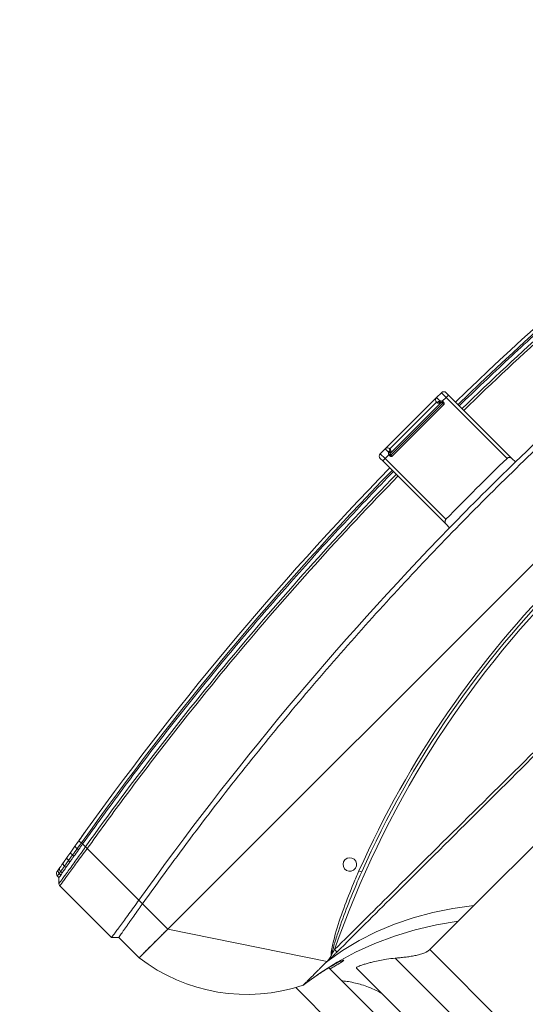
# Model space of a CAD drawing. Header units: millimetres. Extents: x 4946 to 18537, y -10559 to 785.
# Tile 54 of 74: x 7809 to 7835, y -650 to -601. Entities that reach past the tile are written whole.
import ezdxf

# ---------------------------------------------------------------- set-up
doc = ezdxf.new("R2010")
doc.units = ezdxf.units.MM
doc.layers.add('PG_WYMIARY', color=1, linetype='Continuous', lineweight=18)
doc.styles.add('BIKWYM', font='BIKROMSW.SHX', dxfattribs={"width": 0.8})
doc.dimstyles.new('BA_KR_50', dxfattribs={"dimscale": 0.5, "dimtxt": 25, "dimasz": 1.666667, "dimexe": 24, "dimexo": 0, "dimgap": 0, "dimtad": 0, "dimdec": 1, "dimrnd": 0.5, "dimzin": 9, "dimdsep": 46, "dimtxsty": 'BIKWYM', "dimblk": 'WYM-KR', "dimcen": 0, "dimdle": 20, "dimclrd": 256, "dimclre": 256, "dimclrt": 7, "dimadec": 0, "dimazin": 0, "dimtfac": 0.033333, "dimtdec": 1, "dimtmove": 0, "dimatfit": 3, "dimldrblk": 'WYM-KR', "dimfxl": 40, "dimfxlon": 1, "dimtvp": 0.8, "dimtolj": 1, "dimarcsym": 0})

# ---------------------------------------------------------------- blocks, each defined once
blk = doc.blocks.new('W_Gorny')
at = {"color": 7, "linetype": 'Continuous', "lineweight": 13}
for p, q in [((120.254, 222.224), (120.254, 212.138)), ((122.281, 213.337), (122.281, 222.224)), ((124.08, 222.224), (124.08, 214.424)), ((116.901, 214.924), (116.901, 210.404)), ((119.101, 210.962), (119.101, 214.924)), ((124.08, 214.424), (126.454, 214.424)), ((126.454, 214.424), (127.759, 214.424)), ((143.801, 214.424), (127.759, 214.424)), ((114.001, 202.624), (119.301, 210.624)), ((119.301, 210.624), (119.408, 210.624)), ((124.223, 207.917), (124.379, 207.917)), ((124.298, 208.408), (124.488, 208.333)), ((111.601, 200.924), (111.601, 202.624)), ((111.601, 202.624), (114.001, 202.624)), ((114.001, 202.624), (114.001, 200.505)), ((176.601, 202.624), (114.001, 202.624)), ((111.301, 200.624), (111.601, 200.924)), ((111.301, 196.307), (111.301, 200.624)), ((114.001, 200.505), (114.001, 200.205)), ((114.001, 200.205), (114.001, 195.89)), ((142.551, 197.316), (142.551, 197.616)), ((148.051, 197.616), (148.051, 197.316)), ((142.551, 192.024), (142.551, 197.316)), ((142.751, 197.113), (142.751, 192.024)), ((147.851, 192.024), (147.851, 197.113)), ((148.051, 197.316), (148.051, 192.024)), ((111.601, 195.924), (111.36, 196.166)), ((111.601, 195.791), (111.601, 195.924)), ((111.782, 195.892), (111.782, 195.762)), ((111.782, 195.762), (111.932, 195.737)), ((111.932, 195.737), (111.932, 195.865)), ((112.315, 195.797), (112.315, 195.675)), ((112.315, 195.675), (112.723, 195.609)), ((112.723, 195.609), (112.723, 195.725)), ((113.116, 195.656), (113.116, 195.546)), ((114.001, 195.889), (114.001, 195.89)), ((114.001, 195.746), (114.001, 195.505)), ((112.795, 195.412), (112.42, 195.478)), ((112.723, 195.609), (113.116, 195.546)), ((113.585, 195.276), (113.156, 195.349)), ((113.584, 195.473), (113.584, 195.576)), ((114.001, 195.505), (114.001, 195.408)), ((143.051, 192.107), (143.051, 192.124)), ((143.151, 192.124), (143.051, 192.124)), ((143.151, 192.224), (147.451, 192.224)), ((143.151, 192.124), (143.151, 192.224)), ((143.151, 192.107), (143.151, 192.124)), ((147.451, 192.124), (143.151, 192.124)), ((147.451, 192.124), (147.451, 192.224)), ((147.451, 192.107), (147.451, 192.124)), ((147.451, 192.124), (147.551, 192.124)), ((147.551, 192.124), (147.551, 192.107)), ((142.751, 192.024), (142.551, 192.024)), ((142.551, 191.824), (142.551, 192.024)), ((142.751, 192.024), (143.069, 192.024)), ((142.751, 192.024), (142.751, 191.624)), ((143.151, 191.624), (142.751, 191.624)), ((143.151, 192.107), (143.051, 192.107)), ((143.151, 192.053), (143.151, 192.044)), ((147.436, 192.024), (143.151, 192.024)), ((143.151, 191.624), (143.151, 191.904)), ((143.218, 191.885), (143.151, 191.904)), ((147.451, 191.624), (143.151, 191.624)), ((143.2, 192.022), (143.201, 192.021)), ((143.351, 191.824), (147.251, 191.824)), ((144.53, 192.019), (144.53, 192.024)), ((144.551, 192.019), (144.551, 192.024)), ((144.919, 192.019), (144.919, 192.024)), ((145.326, 192.019), (145.326, 192.024)), ((145.326, 192.019), (145.342, 192.019)), ((145.342, 192.019), (145.342, 192.024)), ((145.343, 192.019), (145.389, 192.019)), ((146.051, 192.019), (146.051, 192.024)), ((146.073, 192.019), (146.073, 192.024)), ((147.401, 192.021), (147.403, 192.022)), ((147.451, 192.107), (147.551, 192.107)), ((147.451, 192.044), (147.451, 192.053)), ((147.451, 191.904), (147.451, 191.624)), ((147.851, 191.624), (147.451, 191.624)), ((147.533, 192.024), (147.851, 192.024)), ((148.051, 192.024), (147.851, 192.024)), ((147.851, 191.624), (147.851, 192.024)), ((148.051, 192.024), (148.051, 191.824))]:
    blk.add_line(p, q, dxfattribs=at)
at = {"color": 7, "linetype": 'Continuous', "lineweight": 13, "flags": 128}
for points in [[(126.454, 214.424), (125.388, 213.67), (124.294, 212.992), (123.174, 212.393), (122.031, 211.874), (120.869, 211.436), (119.691, 211.081), (118.501, 210.81), (117.301, 210.624)], [(127.759, 214.424), (126.774, 213.674), (125.763, 212.999), (124.728, 212.401), (123.672, 211.882), (122.599, 211.444), (121.51, 211.088), (120.41, 210.814), (119.301, 210.624)], [(120.105, 210.649), (120.105, 210.64), (120.105, 210.626), (120.105, 210.606), (120.105, 210.582), (120.106, 210.553), (120.106, 210.521), (120.106, 210.486), (120.106, 210.451)], [(112.795, 195.412), (112.76, 195.432), (112.734, 195.476), (112.721, 195.538), (112.723, 195.609)], [(113.156, 195.349), (113.132, 195.368), (113.116, 195.411), (113.111, 195.474), (113.116, 195.546)], [(113.968, 195.211), (113.969, 195.215), (113.971, 195.226), (113.974, 195.244), (113.978, 195.269), (113.983, 195.299), (113.989, 195.333), (113.995, 195.37), (114.001, 195.408)], [(143.069, 192.024), (143.081, 192.03), (143.092, 192.035), (143.103, 192.04), (143.114, 192.045), (143.124, 192.049), (143.132, 192.053), (143.14, 192.057), (143.147, 192.06)], [(143.218, 191.885), (143.226, 191.905), (143.233, 191.926), (143.236, 191.947), (143.238, 191.967), (143.236, 191.984), (143.233, 191.997), (143.226, 192.007), (143.218, 192.013)], [(147.385, 192.013), (147.376, 192.007), (147.37, 191.997), (147.366, 191.984), (147.365, 191.967), (147.366, 191.947), (147.37, 191.926), (147.376, 191.905), (147.385, 191.885)], [(147.456, 192.06), (147.463, 192.057), (147.47, 192.053), (147.479, 192.049), (147.489, 192.045), (147.499, 192.04), (147.51, 192.035), (147.522, 192.03), (147.533, 192.024)]]:
    blk.add_lwpolyline(points, dxfattribs=at)
at = {"color": 7, "linetype": 'Continuous', "lineweight": 13}
for centre, radius, start, end in [((121.951, 201.281), 10.437, 116.45797, 172.60227), ((145.301, 262.47), 57.8, 244.15669, 295.84331), ((124.301, 207.524), 0.4, 101.25471, 78.74529), ((125.081, 207.964), 0.699, 148.09138, 162.10431), ((145.301, 262.502), 58.2, 248.97043, 291.02957), ((145.301, 262.47), 58, 248.97043, 291.02957), ((145.301, 386.596), 189.5, 269.22898, 270.77102), ((111.801, 195.791), 0.2, 180, 259.77952), ((111.971, 195.75), 0.19, 176.56708, 257.92522), ((112.113, 195.717), 0.182, 173.74401, 256.03082), ((112.48, 195.637), 0.17, 166.98121, 249.49454), ((113.878, 195.376), 0.31, 161.78778, 198.9242), ((145.301, 381.596), 189, 260.45722, 269.1663), ((145.301, 381.596), 188.8, 260.45722, 269.16542), ((145.301, 381.596), 188.8, 270.83458, 279.54278), ((145.301, 381.596), 189, 270.8337, 279.54278), ((143.151, 192.124), 0.1, 90, 180), ((147.451, 192.124), 0.1, 0, 90), ((142.751, 191.824), 0.2, 180, 270), ((143.251, 192.107), 0.2, 180, 204.4698), ((143.143, 192.043), 0.00885, 7.29344, 68.29755), ((143.142, 192.052), 0.00895, 4.60329, 60.3346), ((142.974, 192.049), 0.229, 320.73603, 352.88674), ((143.151, 191.824), 0.2, 270, 0.00087), ((143.171, 192.009), 0.015, 29.03033, 87.66225), ((143.19, 192.004), 0.02, 58.98391, 90), ((147.451, 191.824), 0.2, 179.99913, 270), ((147.629, 192.049), 0.229, 187.11326, 219.26397), ((147.413, 192.004), 0.02, 90, 121.01609), ((147.432, 192.009), 0.015, 92.33775, 150.96967), ((147.46, 192.052), 0.00895, 119.6654, 175.39671), ((147.46, 192.043), 0.00885, 111.70245, 172.70656), ((147.351, 192.107), 0.2, 335.5302, 0), ((147.851, 191.824), 0.2, 270, 0)]:
    blk.add_arc(centre, radius, start, end, dxfattribs=at)
for points, knots in [([(120.254, 214.27), (120.218, 214.144), (120.136, 213.86), (119.97, 213.453), (119.78, 213.063), (119.577, 212.706), (119.365, 212.389), (119.202, 212.167), (119.115, 212.064), (119.101, 212.048)], [0, 0, 0, 0, 0.156474, 0.351114, 0.522284, 0.671778, 0.839931, 0.975214, 1, 1, 1, 1]), ([(124.08, 214.424), (124.027, 214.424), (123.967, 214.416), (123.884, 214.394), (123.867, 214.389), (123.832, 214.378), (123.814, 214.372), (123.759, 214.353), (123.722, 214.338), (123.647, 214.305), (123.608, 214.286), (123.53, 214.247), (123.49, 214.225), (123.37, 214.157), (123.29, 214.108), (123.17, 214.028), (123.129, 214.001), (123.049, 213.944), (123.009, 213.915), (122.889, 213.828), (122.811, 213.768), (122.656, 213.647), (122.58, 213.586), (122.466, 213.493), (122.429, 213.461), (122.354, 213.399), (122.317, 213.368), (122.281, 213.337)], [0, 0, 0, 0, 0.125, 0.125, 0.15625, 0.15625, 0.1875, 0.1875, 0.25, 0.25, 0.3125, 0.3125, 0.375, 0.375, 0.5, 0.5, 0.5625, 0.5625, 0.625, 0.625, 0.75, 0.75, 0.875, 0.875, 0.9375, 0.9375, 1, 1, 1, 1]), ([(122.281, 213.337), (122.148, 213.229), (121.913, 213.038), (121.546, 212.785), (121.245, 212.593), (120.988, 212.441), (120.777, 212.325), (120.589, 212.228), (120.44, 212.161), (120.335, 212.122), (120.276, 212.113), (120.252, 212.12), (120.256, 212.135), (120.257, 212.138)], [0, 0, 0, 0, 0.1626599, 0.2878428, 0.4128755, 0.500543, 0.5881442, 0.676435, 0.7646341, 0.8406696, 0.9166676, 0.9835114, 1, 1, 1, 1]), ([(119.986, 211.229), (119.957, 211.216), (119.898, 211.19), (119.742, 211.136), (119.537, 211.074), (119.286, 211.006), (118.993, 210.934), (118.67, 210.862), (118.321, 210.791), (117.972, 210.728), (117.627, 210.671), (117.413, 210.64), (117.304, 210.625)], [0, 0, 0, 0, 0.090827, 0.190696, 0.289998, 0.392058, 0.493915, 0.598701, 0.701432, 0.807226, 0.902357, 1, 1, 1, 1]), ([(119.101, 211.062), (119.192, 211.087), (119.383, 211.14), (119.621, 211.203), (119.811, 211.247), (119.922, 211.271), (119.947, 211.272), (119.948, 211.272)], [0, 0, 0, 0, 0.23565, 0.496417, 0.738597, 0.988341, 1, 1, 1, 1]), ([(119.948, 211.272), (119.983, 211.276), (120.046, 211.283), (120.046, 211.264), (120.025, 211.245), (119.988, 211.23), (119.986, 211.229)], [0, 0, 0, 0, 0.367171, 0.6693, 0.980364, 1, 1, 1, 1]), ([(117.387, 210.624), (117.406, 210.624), (117.456, 210.624), (117.521, 210.624), (117.562, 210.624)], [0.1863836, 0.1863836, 0.1863836, 0.1863836, 0.25, 0.3286954, 0.3286954, 0.3286954, 0.3286954]), ([(117.723, 210.624), (117.774, 210.624), (117.883, 210.624), (118.008, 210.624), (118.073, 210.624)], [0.4211761, 0.4211761, 0.4211761, 0.4211761, 0.5, 0.5788239, 0.5788239, 0.5788239, 0.5788239]), ([(118.314, 210.624), (118.386, 210.624), (118.52, 210.624), (118.66, 210.624), (118.724, 210.624)], [0.6713046, 0.6713046, 0.6713046, 0.6713046, 0.75, 0.8136164, 0.8136164, 0.8136164, 0.8136164]), ([(119.408, 210.624), (119.432, 210.627), (119.458, 210.629), (119.512, 210.633), (119.539, 210.635), (119.596, 210.638), (119.625, 210.639), (119.684, 210.641), (119.714, 210.642), (119.803, 210.645), (119.863, 210.646), (119.984, 210.648), (120.044, 210.649), (120.105, 210.649)], [0, 0, 0, 0, 0.125, 0.125, 0.25, 0.25, 0.375, 0.375, 0.5, 0.5, 0.75, 0.75, 1, 1, 1, 1]), ([(119.721, 210.554), (119.633, 210.585), (119.53, 210.621), (119.422, 210.624), (119.408, 210.624)], [0, 0, 0, 0, 0.862276, 1, 1, 1, 1]), ([(124.416, 208.179), (124.168, 208.276), (123.424, 208.568), (122.202, 209.098), (121.004, 209.691), (120.211, 210.17), (119.846, 210.408), (119.741, 210.531), (119.721, 210.554)], [0, 0, 0, 0, 0.1510263, 0.4536833, 0.7561941, 0.9072997, 0.98295, 1, 1, 1, 1]), ([(119.821, 210.511), (119.82, 210.511), (119.818, 210.512), (119.802, 210.519), (119.769, 210.533), (119.738, 210.546), (119.721, 210.554)], [0, 0, 0, 0, 0.009446, 0.064272, 0.483962, 1, 1, 1, 1]), ([(119.821, 210.511), (119.928, 210.443), (120.26, 210.235), (121.08, 209.812), (122.276, 209.239), (123.436, 208.746), (124.114, 208.48), (124.298, 208.408)], [0, 0, 0, 0, 0.0769784, 0.2371484, 0.5588576, 0.8806243, 1, 1, 1, 1]), ([(120.105, 210.649), (121.673, 210.651), (127.795, 210.66), (135.694, 210.686), (142.024, 210.682), (143.801, 210.681)], [0, 0, 0, 0, 0.198524, 0.775011, 1, 1, 1, 1]), ([(143.801, 210.541), (142.025, 210.535), (135.694, 210.516), (127.796, 210.464), (121.674, 210.453), (120.106, 210.451)], [0, 0, 0, 0, 0.224954, 0.801465, 1, 1, 1, 1]), ([(114.001, 202.624), (113.986, 202.624), (113.954, 202.624), (113.907, 202.624), (113.86, 202.624), (113.813, 202.624), (113.766, 202.624), (113.719, 202.624), (113.673, 202.624), (113.626, 202.624), (113.58, 202.624), (113.471, 202.624), (113.303, 202.624), (113.081, 202.624), (112.868, 202.624), (112.599, 202.624), (112.293, 202.624), (112.043, 202.624), (111.881, 202.624), (111.78, 202.624), (111.701, 202.624), (111.655, 202.624), (111.63, 202.624), (111.617, 202.624), (111.608, 202.624), (111.602, 202.624), (111.602, 202.624), (111.601, 202.624)], [0, 0, 0, 0, 0.012521, 0.025026, 0.03752, 0.050008, 0.062494, 0.074984, 0.087481, 0.099992, 0.112521, 0.125072, 0.187649, 0.250099, 0.312511, 0.375131, 0.500003, 0.624875, 0.68748, 0.749907, 0.812342, 0.874933, 0.900008, 0.925013, 0.949988, 0.97497, 1, 1, 1, 1]), ([(111.601, 200.924), (111.601, 200.924), (111.605, 200.924), (111.621, 200.921), (111.632, 200.919), (111.678, 200.911), (111.722, 200.903), (111.782, 200.892)], [0, 0, 0, 0, 0.25, 0.25, 0.5, 0.5, 1, 1, 1, 1]), ([(111.932, 200.865), (111.958, 200.86), (111.986, 200.855), (112.045, 200.845), (112.076, 200.839), (112.172, 200.822), (112.241, 200.81), (112.315, 200.797)], [0, 0, 0, 0, 0.25, 0.25, 0.5, 0.5, 1, 1, 1, 1]), ([(111.301, 200.624), (111.326, 200.624), (111.46, 200.607), (111.812, 200.553), (112.149, 200.499), (112.556, 200.434), (113.006, 200.362), (113.497, 200.284), (113.831, 200.232), (114.001, 200.205)], [0, 0, 0, 0, 0.25, 0.375, 0.5, 0.625, 0.75, 0.875, 1, 1, 1, 1]), ([(112.315, 200.797), (112.377, 200.785), (112.442, 200.774), (112.578, 200.75), (112.649, 200.737), (112.723, 200.725)], [0, 0, 0, 0, 0.5, 0.5, 1, 1, 1, 1]), ([(114.001, 200.505), (113.931, 200.517), (113.861, 200.529), (113.722, 200.553), (113.653, 200.564), (113.584, 200.576)], [0, 0, 0, 0, 0.5, 0.5, 1, 1, 1, 1]), ([(114.001, 200.505), (115.66, 200.24), (118.977, 199.709), (123.974, 199.082), (128.981, 198.579), (133.997, 198.212), (139.019, 197.978), (144.045, 197.878), (148.931, 197.91), (153.676, 198.063), (158.278, 198.323), (162.874, 198.695), (167.462, 199.182), (172.041, 199.773), (175.081, 200.261), (176.601, 200.505)], [0, 0, 0, 0, 0.080142, 0.160209, 0.240216, 0.320178, 0.400109, 0.480022, 0.559931, 0.633191, 0.70647, 0.77978, 0.853131, 0.926534, 1, 1, 1, 1]), ([(142.551, 197.316), (142.551, 197.293), (142.555, 197.271), (142.57, 197.227), (142.582, 197.206), (142.607, 197.176), (142.616, 197.167), (142.637, 197.15), (142.649, 197.142), (142.675, 197.129), (142.689, 197.123), (142.719, 197.115), (142.735, 197.113), (142.751, 197.113)], [0, 0, 0, 0, 0.25, 0.25, 0.5, 0.5, 0.625, 0.625, 0.75, 0.75, 0.875, 0.875, 1, 1, 1, 1]), ([(147.851, 197.113), (147.868, 197.113), (147.883, 197.115), (147.914, 197.123), (147.928, 197.128), (147.954, 197.142), (147.966, 197.15), (147.987, 197.167), (147.996, 197.176), (148.021, 197.205), (148.032, 197.226), (148.048, 197.271), (148.051, 197.293), (148.051, 197.316)], [0, 0, 0, 0, 0.125, 0.125, 0.25, 0.25, 0.375, 0.375, 0.5, 0.5, 0.75, 0.75, 1, 1, 1, 1]), ([(111.301, 196.307), (111.301, 196.307), (111.301, 196.307), (111.355, 196.297), (111.471, 196.276), (111.672, 196.242), (111.917, 196.201), (112.206, 196.154), (112.534, 196.103), (112.971, 196.037), (113.464, 195.965), (113.822, 195.914), (114.001, 195.889)], [0, 0, 0, 0, 0.000001, 0.096623, 0.193262, 0.312002, 0.430754, 0.502751, 0.620722, 0.738672, 0.869357, 1, 1, 1, 1]), ([(111.36, 196.166), (111.355, 196.171), (111.335, 196.193), (111.308, 196.24), (111.304, 196.285), (111.301, 196.307)], [0, 0, 0, 0, 0.141092, 0.570547, 1, 1, 1, 1]), ([(114.001, 195.747), (113.962, 195.753), (113.764, 195.785), (113.41, 195.843), (112.959, 195.918), (112.543, 195.987), (112.221, 196.039), (111.939, 196.085), (111.702, 196.121), (111.512, 196.149), (111.404, 196.164), (111.36, 196.166), (111.36, 196.166), (111.36, 196.166)], [0, 0, 0, 0, 0.028999, 0.147117, 0.265258, 0.383331, 0.501422, 0.573421, 0.691821, 0.810211, 0.90511, 0.999999, 1, 1, 1, 1]), ([(111.601, 195.924), (111.611, 195.923), (111.629, 195.919), (111.735, 195.9), (111.782, 195.892)], [0, 0, 0, 0, 0.560607, 1, 1, 1, 1]), ([(111.601, 195.791), (111.601, 195.791), (111.601, 195.791), (111.62, 195.788), (111.689, 195.777), (111.757, 195.766), (111.782, 195.762)], [0, 0, 0, 0, 0.000006, 0.384237, 0.777683, 1, 1, 1, 1]), ([(111.932, 195.865), (111.957, 195.86), (112.068, 195.84), (112.2, 195.817), (112.313, 195.797), (112.315, 195.797)], [0.3353324, 0.3353324, 0.3353324, 0.3353324, 0.375, 0.5, 0.5014146, 0.5014146, 0.5014146, 0.5014146]), ([(112.723, 195.725), (112.794, 195.712), (112.921, 195.69), (113.056, 195.667), (113.116, 195.656)], [0, 0, 0, 0, 0.559636, 1, 1, 1, 1]), ([(114.001, 195.747), (113.999, 195.763), (113.995, 195.796), (113.998, 195.847), (114, 195.878), (114.001, 195.889)], [0, 0, 0, 0, 0.398357, 0.795065, 1, 1, 1, 1]), ([(114.001, 195.89), (115.181, 195.692), (116.361, 195.505), (118.726, 195.154), (119.91, 194.989), (123.466, 194.53), (125.844, 194.268), (132.989, 193.62), (137.769, 193.368), (142.551, 193.299)], [0, 0, 0, 0, 0.125, 0.125, 0.25, 0.25, 0.5, 0.5, 1, 1, 1, 1]), ([(142.551, 193.157), (137.769, 193.227), (132.989, 193.478), (125.844, 194.126), (123.467, 194.387), (118.725, 194.999), (116.36, 195.35), (114.001, 195.746)], [0, 0, 0, 0, 0.5, 0.5, 0.75, 0.75, 1, 1, 1, 1]), ([(148.051, 193.299), (152.834, 193.368), (157.614, 193.62), (164.759, 194.268), (167.136, 194.53), (170.693, 194.989), (171.877, 195.154), (174.241, 195.505), (175.422, 195.692), (176.601, 195.89)], [0, 0, 0, 0, 0.5, 0.5, 0.75, 0.75, 0.875, 0.875, 1, 1, 1, 1]), ([(176.601, 195.746), (176.307, 195.696), (176.012, 195.648), (175.422, 195.551), (174.536, 195.409), (173.65, 195.273), (171.877, 195.01), (170.693, 194.846), (167.136, 194.387), (164.759, 194.126), (157.613, 193.478), (152.834, 193.227), (148.051, 193.157)], [0, 0, 0, 0, 0.03125, 0.03125, 0.0625, 0.125, 0.125, 0.25, 0.25, 0.5, 0.5, 1, 1, 1, 1]), ([(111.931, 195.565), (111.904, 195.57), (111.88, 195.574), (111.838, 195.582), (111.821, 195.585), (111.78, 195.592), (111.766, 195.595), (111.766, 195.595)], [0, 0, 0, 0, 0.25, 0.25, 0.5, 0.5, 1, 1, 1, 1]), ([(112.42, 195.478), (112.355, 195.489), (112.223, 195.513), (112.121, 195.531), (112.069, 195.54)], [0, 0, 0, 0, 0.495637, 1, 1, 1, 1]), ([(113.584, 195.576), (113.661, 195.563), (113.8, 195.539), (113.94, 195.516), (114.001, 195.505)], [0, 0, 0, 0, 0.558376, 1, 1, 1, 1]), ([(113.584, 195.473), (113.723, 195.449), (113.861, 195.426), (114.001, 195.408), (114.001, 195.408)], [0, 0, 0, 0, 0.999986, 1, 1, 1, 1]), ([(113.948, 195.214), (113.924, 195.218), (113.839, 195.233), (113.775, 195.244), (113.764, 195.245), (113.76, 195.246)], [0, 0, 0, 0, 0.190215, 0.679387, 1, 1, 1, 1]), ([(114.555, 195.113), (114.466, 195.128), (114.289, 195.157), (114.082, 195.192), (113.998, 195.206), (113.971, 195.211)], [0, 0, 0, 0, 0.403166, 0.80605, 1, 1, 1, 1]), ([(114.001, 195.505), (115.326, 195.291), (117.973, 194.864), (121.959, 194.329), (125.952, 193.874), (130.016, 193.5), (134.148, 193.211), (138.348, 193.004), (141.15, 192.945), (142.551, 192.916)], [0, 0, 0, 0, 0.140247, 0.280386, 0.420433, 0.560405, 0.706978, 0.853504, 1, 1, 1, 1]), ([(148.051, 192.916), (149.389, 192.943), (152.063, 192.999), (156.073, 193.19), (160.078, 193.46), (164.143, 193.822), (168.264, 194.281), (172.44, 194.834), (175.214, 195.282), (176.601, 195.505)], [0, 0, 0, 0, 0.139837, 0.2797, 0.419605, 0.559567, 0.706273, 0.853078, 1, 1, 1, 1]), ([(143.151, 191.904), (143.132, 191.919), (143.116, 191.937), (143.088, 191.978), (143.077, 192.001), (143.069, 192.024)], [0, 0, 0, 0, 0.5, 0.5, 1, 1, 1, 1]), ([(143.146, 192.051), (143.145, 192.047), (143.146, 192.041), (143.15, 192.03), (143.154, 192.025), (143.163, 192.018), (143.168, 192.017), (143.177, 192.016), (143.181, 192.016), (143.184, 192.017)], [0, 0, 0, 0, 0.25, 0.25, 0.5, 0.5, 0.75, 0.75, 1, 1, 1, 1]), ([(143.151, 192.107), (143.151, 192.107), (143.151, 192.089), (143.151, 192.071), (143.151, 192.053)], [0, 0, 0, 0, 0.010063, 1, 1, 1, 1]), ([(143.171, 192.024), (143.17, 192.024), (143.167, 192.025), (143.162, 192.027), (143.158, 192.029), (143.156, 192.032), (143.154, 192.034), (143.153, 192.037), (143.152, 192.039), (143.151, 192.042), (143.151, 192.043), (143.151, 192.044)], [0, 0, 0, 0, 0.284033, 0.478228, 0.589269, 0.642725, 0.718959, 0.769428, 0.850788, 0.889603, 1, 1, 1, 1]), ([(143.171, 192.024), (143.177, 192.024), (143.187, 192.024), (143.189, 192.024), (143.19, 192.024)], [0, 0, 0, 0, 0.605387, 1, 1, 1, 1]), ([(143.2, 192.022), (143.199, 192.021), (143.199, 192.02), (143.189, 192.018), (143.184, 192.017)], [0, 0, 0, 0, 0.406789, 1, 1, 1, 1]), ([(143.218, 192.013), (143.23, 192.008), (143.261, 191.995), (143.306, 191.957), (143.329, 191.919), (143.344, 191.88), (143.35, 191.855), (143.351, 191.838), (143.351, 191.831), (143.351, 191.828), (143.351, 191.826), (143.351, 191.825), (143.351, 191.825), (143.351, 191.825), (143.351, 191.824), (143.351, 191.824), (143.351, 191.824)], [0, 0, 0, 0, 0.101646, 0.264384, 0.491837, 0.527473, 0.731563, 0.825903, 0.850058, 0.922941, 0.940944, 0.965042, 0.971052, 0.981332, 0.983905, 1, 1, 1, 1]), ([(143.351, 191.824), (143.351, 191.824), (143.351, 191.824), (143.351, 191.824), (143.351, 191.824), (143.351, 191.824), (143.351, 191.824), (143.351, 191.824), (143.351, 191.824), (143.351, 191.825), (143.351, 191.825), (143.35, 191.826), (143.347, 191.828), (143.342, 191.832), (143.33, 191.841), (143.307, 191.856), (143.261, 191.875), (143.23, 191.882), (143.218, 191.885)], [0, 0, 0, 0, 0.015245, 0.043072, 0.055984, 0.056099, 0.073111, 0.082762, 0.108485, 0.142985, 0.181077, 0.242433, 0.329971, 0.466232, 0.490139, 0.737074, 0.900703, 1, 1, 1, 1]), ([(147.251, 191.824), (147.251, 191.824), (147.251, 191.824), (147.251, 191.825), (147.251, 191.825), (147.251, 191.825), (147.251, 191.826), (147.251, 191.828), (147.251, 191.831), (147.252, 191.838), (147.253, 191.855), (147.261, 191.893), (147.288, 191.946), (147.331, 191.987), (147.367, 192.007), (147.383, 192.012), (147.385, 192.013)], [0, 0, 0, 0, 0.016096, 0.018668, 0.028948, 0.034959, 0.059057, 0.07706, 0.149944, 0.1741, 0.26844, 0.472533, 0.673215, 0.868498, 0.984749, 1, 1, 1, 1]), ([(147.311, 191.862), (147.304, 191.859), (147.283, 191.848), (147.264, 191.835), (147.255, 191.828), (147.253, 191.826), (147.252, 191.825), (147.252, 191.825), (147.251, 191.824), (147.251, 191.824), (147.251, 191.824), (147.251, 191.824), (147.251, 191.824), (147.251, 191.824), (147.251, 191.824), (147.251, 191.824), (147.251, 191.824)], [0, 0, 0, 0, 0.115828, 0.387717, 0.566663, 0.681623, 0.7622, 0.812223, 0.857531, 0.891312, 0.903987, 0.926328, 0.926479, 0.943435, 0.979979, 1, 1, 1, 1]), ([(147.385, 191.885), (147.383, 191.884), (147.367, 191.881), (147.34, 191.874), (147.32, 191.866), (147.311, 191.862)], [0, 0, 0, 0, 0.061636, 0.538328, 1, 1, 1, 1]), ([(147.451, 191.904), (147.451, 191.904), (147.429, 191.895), (147.407, 191.89), (147.385, 191.885)], [0, 0, 0, 0, 0.007287, 1, 1, 1, 1]), ([(147.419, 192.017), (147.413, 192.018), (147.404, 192.02), (147.403, 192.021), (147.403, 192.022)], [0, 0, 0, 0, 0.593211, 1, 1, 1, 1]), ([(147.413, 192.024), (147.414, 192.024), (147.416, 192.024), (147.426, 192.024), (147.431, 192.024)], [0, 0, 0, 0, 0.394613, 1, 1, 1, 1]), ([(147.419, 192.017), (147.422, 192.016), (147.426, 192.016), (147.435, 192.017), (147.44, 192.018), (147.449, 192.025), (147.453, 192.03), (147.457, 192.041), (147.457, 192.047), (147.457, 192.051)], [0, 0, 0, 0, 0.25, 0.25, 0.5, 0.5, 0.75, 0.75, 1, 1, 1, 1]), ([(147.451, 192.044), (147.451, 192.043), (147.451, 192.041), (147.45, 192.037), (147.449, 192.035), (147.448, 192.033), (147.446, 192.03), (147.442, 192.027), (147.438, 192.025), (147.434, 192.024), (147.432, 192.024), (147.431, 192.024)], [0, 0, 0, 0, 0.137248, 0.214286, 0.255192, 0.334052, 0.365888, 0.490941, 0.649207, 0.858819, 1, 1, 1, 1]), ([(147.451, 192.053), (147.451, 192.071), (147.451, 192.089), (147.451, 192.107), (147.451, 192.107)], [0, 0, 0, 0, 0.989937, 1, 1, 1, 1]), ([(147.533, 192.024), (147.525, 192.001), (147.515, 191.978), (147.487, 191.937), (147.471, 191.919), (147.451, 191.904)], [0, 0, 0, 0, 0.5, 0.5, 1, 1, 1, 1])]:
    blk.add_open_spline(points, degree=3, knots=knots, dxfattribs=at)
for points in [[(117.301, 210.624), (117.301, 210.624), (117.33, 210.624), (117.387, 210.624)], [(117.562, 210.624), (117.61, 210.624), (117.664, 210.624), (117.723, 210.624)], [(118.073, 210.624), (118.149, 210.624), (118.23, 210.624), (118.314, 210.624)], [(118.724, 210.624), (118.911, 210.624), (119.106, 210.624), (119.301, 210.624)], [(120.106, 210.451), (120.011, 210.471), (119.915, 210.491), (119.821, 210.511)], [(111.782, 200.892), (111.825, 200.884), (111.875, 200.875), (111.932, 200.865)], [(112.723, 200.725), (112.848, 200.703), (112.979, 200.68), (113.116, 200.656)], [(113.116, 200.656), (113.269, 200.63), (113.425, 200.603), (113.584, 200.576)], [(114.001, 200.205), (123.455, 198.618), (132.999, 197.755), (142.551, 197.616)], [(148.051, 197.616), (157.604, 197.755), (167.148, 198.618), (176.601, 200.205)], [(142.551, 197.616), (144.385, 197.589), (146.218, 197.589), (148.051, 197.616)], [(111.301, 196.307), (111.301, 196.307), (111.301, 196.307), (111.301, 196.307)], [(111.36, 196.166), (111.36, 196.166), (111.36, 196.166), (111.36, 196.166)], [(111.782, 195.892), (111.825, 195.884), (111.875, 195.875), (111.932, 195.865)], [(111.932, 195.737), (112.038, 195.72), (112.166, 195.699), (112.315, 195.675)], [(112.723, 195.725), (112.575, 195.751), (112.439, 195.775), (112.315, 195.797)], [(113.584, 195.576), (113.425, 195.603), (113.269, 195.63), (113.116, 195.656)], [(114.001, 195.746), (114.001, 195.746), (114.001, 195.747), (114.001, 195.747)], [(112.069, 195.54), (112.017, 195.55), (111.971, 195.558), (111.931, 195.565)], [(113.156, 195.349), (113.03, 195.371), (112.91, 195.392), (112.795, 195.412)], [(113.116, 195.546), (113.268, 195.522), (113.424, 195.498), (113.584, 195.473)], [(113.968, 195.211), (113.84, 195.233), (113.712, 195.254), (113.585, 195.276)], [(143.146, 192.051), (143.146, 192.054), (143.147, 192.057), (143.147, 192.06)], [(143.147, 192.06), (143.15, 192.077), (143.151, 192.092), (143.151, 192.107)], [(143.218, 192.013), (143.213, 192.015), (143.207, 192.017), (143.201, 192.021)], [(147.385, 192.013), (147.39, 192.015), (147.395, 192.017), (147.401, 192.021)], [(147.456, 192.06), (147.453, 192.077), (147.451, 192.092), (147.451, 192.107)], [(147.456, 192.06), (147.456, 192.057), (147.457, 192.054), (147.457, 192.051)]]:
    blk.add_open_spline(points, degree=3, dxfattribs=at)
blk = doc.blocks.new('WYM-KR')
at = {"color": 7, "linetype": 'ByBlock'}
blk.add_line((6.24, 6.24), (-6.24, -6.24), dxfattribs=at)
at = {"linetype": 'ByBlock'}
blk.add_line((11.52, 0), (-11.52, 0), dxfattribs=at)
blk = doc.blocks.new('*D331')
at = {"layer": 'Defpoints', "color": 0, "transparency": 16777216}
for p in [(7885.048, -97.305), (7792.142, -657.305), (7885.048, -657.305)]:
    blk.add_point(p, dxfattribs=at)
at = {"layer": 'PG_WYMIARY', "lineweight": -2, "transparency": 16777216}
for p, q in [((7812.142, -97.305), (7780.142, -97.305)), ((7792.142, -98.138), (7792.142, -656.472)), ((7812.142, -657.305), (7780.142, -657.305))]:
    blk.add_line(p, q, dxfattribs=at)
at = {"layer": 'PG_WYMIARY', "lineweight": -2, "transparency": 16777216, "xscale": 0.8333333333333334, "yscale": 0.8333333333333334, "zscale": 0.8333333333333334}
for p, rotation in [((7792.142, -97.305), 90), ((7792.142, -657.305), 270)]:
    blk.add_blockref('WYM-KR', p, dxfattribs=dict(at, rotation=rotation))
at = {"layer": 'PG_WYMIARY', "color": 7, "transparency": 16777216, "insert": (7782.142, -377.305), "char_height": 12.5, "attachment_point": 5, "rotation": 90, "style": 'BIKWYM'}
blk.add_mtext('\\A1;560', dxfattribs=at)
blk = doc.blocks.new('*D332')
at = {"layer": 'Defpoints', "color": 0, "transparency": 16777216}
for p in [(7885.048, -657.305), (7792.142, -697.305), (7885.048, -697.305)]:
    blk.add_point(p, dxfattribs=at)
at = {"layer": 'PG_WYMIARY', "lineweight": -2, "transparency": 16777216}
for p, q in [((7812.142, -657.305), (7780.142, -657.305)), ((7792.142, -658.138), (7792.142, -696.472)), ((7812.142, -697.305), (7780.142, -697.305))]:
    blk.add_line(p, q, dxfattribs=at)
at = {"layer": 'PG_WYMIARY', "lineweight": -2, "transparency": 16777216, "xscale": 0.8333333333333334, "yscale": 0.8333333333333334, "zscale": 0.8333333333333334}
for p, rotation in [((7792.142, -657.305), 90), ((7792.142, -697.305), 270)]:
    blk.add_blockref('WYM-KR', p, dxfattribs=dict(at, rotation=rotation))
at = {"layer": 'PG_WYMIARY', "color": 7, "transparency": 16777216, "insert": (7782.142, -677.305), "char_height": 12.5, "attachment_point": 5, "rotation": 90, "style": 'BIKWYM'}
blk.add_mtext('\\A1;40', dxfattribs=at)

msp = doc.modelspace()

# ---------------------------------------------------------------- block references
at = {"color": 18, "lineweight": 13, "true_color": 0x000000, "xscale": -0.8500000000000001, "yscale": 0.8500000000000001, "zscale": 0.8500000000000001, "rotation": 224.999999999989}
msp.add_blockref('W_Gorny', (7626.419, -593.341), dxfattribs=at)

# ---------------------------------------------------------------- dimensions: what is measured, and where the dimension line sits
at = {"layer": 'PG_WYMIARY'}
for base, p1, p2, picture, middle in [((7792.142, -657.305), (7885.048, -97.305), (7885.048, -657.305), '*D331', (7782.142, -377.305)), ((7792.142, -697.305), (7885.048, -657.305), (7885.048, -697.305), '*D332', (7782.142, -677.305))]:
    dim = msp.add_linear_dim(base=base, p1=p1, p2=p2, angle=90, dimstyle='BA_KR_50', override={"dimdec": 0, "dimrnd": 0, "dimtmove": 1}, dxfattribs=at)
    dim.commit()
    dim.dimension.update_dxf_attribs({"geometry": picture, "text_midpoint": middle})

doc.saveas('drawing.dxf')
